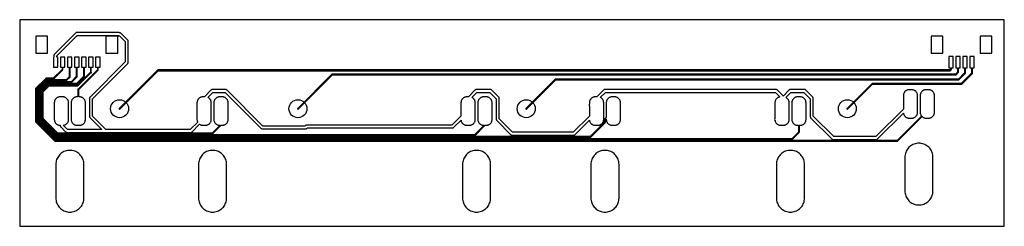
# Model space of a CAD drawing. Header units: millimetres. Extents: x 0 to 175, y 0 to 37.
import ezdxf

# ---------------------------------------------------------------- set-up
doc = ezdxf.new("R2010")
doc.units = ezdxf.units.MM

msp = doc.modelspace()

# ---------------------------------------------------------------- linework, layer by layer
at = {"layer": '1_copper'}
for points in [[(4.96, 33.88), (2.86, 33.88), (2.86, 30.88), (4.96, 30.88)], [(17.46, 33.88), (15.36, 33.88), (15.36, 30.88), (17.46, 30.88)], [(164.31, 33.88), (162.22, 33.88), (162.22, 30.88), (164.31, 30.88)], [(173.06, 33.88), (170.97, 33.88), (170.97, 30.88), (173.06, 30.88)]]:
    msp.add_lwpolyline(points, close=True, dxfattribs=at)
for points in [[(137.14, 24.38), (137.12, 24.38, 0.118891), (137.01, 24.34), (136.98, 24.31), (136.98, 24.31), (136.98, 24.31), (135.89, 23.22), (135.88, 23.23), (135.88, 23.23), (135.88, 23.23), (134.8, 24.31), (134.78, 24.32), (134.77, 24.34, 0.118893), (134.66, 24.38), (134.62, 24.38, 0.000218), (134.62, 24.38), (104.14, 24.38), (104.12, 24.38), (104.1, 24.38, 0.118891), (103.99, 24.34), (103.96, 24.31), (103.96, 24.31), (103.96, 24.31), (102.73, 23.08), (102.42, 23.08), (102.34, 23.07), (102.26, 23.06), (102.18, 23.04), (102.1, 23.02), (102.02, 22.98), (101.95, 22.95), (101.88, 22.9), (101.81, 22.85), (101.75, 22.8), (101.69, 22.74), (101.64, 22.68), (101.59, 22.61), (101.54, 22.54), (101.51, 22.47), (101.47, 22.39), (101.45, 22.31), (101.43, 22.23), (101.42, 22.15), (101.41, 22.07), (101.41, 21.76), (101.41, 21.75), (101.39, 21.74, 0.078613), (101.36, 21.67), (101.36, 21.67), (101.36, 21.67, 0.157756), (101.36, 21.51), (101.36, 21.51), (101.36, 21.51), (101.37, 21.49), (101.37, 21.48), (101.37, 21.48), (101.37, 21.48, 0.039245), (101.39, 21.44), (101.41, 21.42), (101.41, 19.63), (98.54, 16.76), (87.74, 16.76), (85.34, 19.16), (85.34, 22.86), (85.34, 22.88), (85.34, 22.9, 0.118891), (85.3, 23.01), (85.27, 23.04), (85.27, 23.04), (85.27, 23.04), (84, 24.31), (83.98, 24.32), (83.97, 24.34, 0.118893), (83.86, 24.38), (83.82, 24.38, 0.000218), (83.82, 24.38), (81.28, 24.38), (81.26, 24.38), (81.24, 24.38, 0.118891), (81.13, 24.34), (81.1, 24.31), (81.1, 24.31), (81.1, 24.31), (79.87, 23.08), (79.56, 23.08), (79.48, 23.07), (79.4, 23.06), (79.32, 23.04), (79.24, 23.02), (79.16, 22.98), (79.09, 22.95), (79.02, 22.9), (78.95, 22.85), (78.89, 22.8), (78.83, 22.74), (78.78, 22.68), (78.73, 22.61), (78.68, 22.54), (78.65, 22.47), (78.61, 22.39), (78.59, 22.31), (78.57, 22.23), (78.56, 22.15), (78.55, 22.07), (78.55, 19.63), (76.95, 18.03), (51.06, 18.03), (51.04, 18.03), (51.02, 18.03, 0.118891), (50.91, 17.99), (50.88, 17.96), (50.88, 17.96), (50.88, 17.96), (50.8, 17.88), (43.29, 17.88), (36.86, 24.31), (36.84, 24.32), (36.83, 24.34, 0.118893), (36.72, 24.38), (36.68, 24.38, 0.000218), (36.68, 24.38), (34.29, 24.38), (34.27, 24.38), (34.25, 24.38, 0.118891), (34.14, 24.34), (34.11, 24.31), (34.11, 24.31), (34.11, 24.31), (32.88, 23.08), (32.57, 23.08), (32.49, 23.07), (32.41, 23.06), (32.33, 23.04), (32.25, 23.02), (32.17, 22.98), (32.1, 22.95), (32.03, 22.9), (31.96, 22.85), (31.9, 22.8), (31.84, 22.74), (31.79, 22.68), (31.74, 22.61), (31.69, 22.54), (31.66, 22.47), (31.62, 22.39), (31.6, 22.31), (31.58, 22.23), (31.57, 22.15), (31.56, 22.07), (31.56, 19.01), (31.57, 18.93), (31.58, 18.85), (31.6, 18.77), (31.62, 18.69), (31.66, 18.61), (31.68, 18.56), (30.37, 17.25), (15.35, 17.25), (12.95, 19.64), (12.95, 22.75), (19.23, 29.03), (19.24, 29.05), (19.26, 29.06, 0.118893), (19.3, 29.17), (19.3, 29.21, 0.000218), (19.3, 29.21), (19.3, 33.02), (19.3, 33.04), (19.3, 33.06, 0.118891), (19.26, 33.17), (19.23, 33.2), (19.23, 33.2), (19.23, 33.2), (18.04, 34.39), (18.02, 34.41), (18.01, 34.42, 0.118893), (17.9, 34.46), (17.86, 34.47, 0.000218), (17.86, 34.47), (17.8, 34.47), (17.79, 34.47), (17.78, 34.49), (17.78, 34.49), (17.78, 34.49), (17.76, 34.5), (17.74, 34.51, 0.079275), (17.67, 34.53), (17.63, 34.54, 0.000218), (17.63, 34.54), (10.15, 34.54), (10.13, 34.53), (10.11, 34.53, 0.118891), (10, 34.49), (9.97, 34.46), (9.97, 34.46), (9.97, 34.46), (6.17, 30.66), (6.16, 30.64), (6.14, 30.63, 0.118893), (6.1, 30.52), (6.1, 30.48, 0.000218), (6.1, 30.48), (6.1, 30.15), (6.01, 30.15), (6.01, 28.35), (6.81, 28.35), (6.81, 30.15), (6.6, 30.15), (6.6, 30.37), (10.26, 34.03), (17.52, 34.03), (17.53, 34.02), (17.55, 34.01, 0.118893), (17.66, 33.96), (17.7, 33.96), (17.7, 33.96), (17.7, 33.96), (17.75, 33.96), (18.8, 32.91), (18.8, 29.32), (12.52, 23.04), (12.51, 23.02), (12.49, 23.01, 0.118893), (12.45, 22.9), (12.45, 22.86, 0.000218), (12.45, 22.86), (12.45, 19.53), (12.45, 19.51), (12.45, 19.49, 0.118891), (12.49, 19.38), (12.52, 19.35), (12.52, 19.35), (12.52, 19.35), (14.63, 17.25), (8.51, 17.25), (7.75, 18.01), (7.77, 18.01), (7.85, 18.02), (7.93, 18.04), (8.01, 18.06), (8.09, 18.1), (8.16, 18.13), (8.23, 18.18), (8.3, 18.23), (8.36, 18.28), (8.42, 18.34), (8.47, 18.4), (8.52, 18.47), (8.57, 18.54), (8.6, 18.61), (8.64, 18.69), (8.66, 18.77), (8.68, 18.85), (8.69, 18.93), (8.7, 19.01), (8.7, 22.07), (8.69, 22.15), (8.68, 22.23), (8.66, 22.31), (8.64, 22.39), (8.6, 22.47), (8.57, 22.54), (8.52, 22.61), (8.47, 22.68), (8.42, 22.74), (8.36, 22.8), (8.3, 22.85), (8.23, 22.9), (8.16, 22.95), (8.09, 22.98), (8.01, 23.02), (7.93, 23.04), (7.85, 23.06), (7.77, 23.07), (7.69, 23.08), (7.17, 23.08), (7.09, 23.07), (7.01, 23.06), (6.93, 23.04), (6.85, 23.02), (6.77, 22.98), (6.7, 22.95), (6.63, 22.9), (6.56, 22.85), (6.5, 22.8), (6.44, 22.74), (6.39, 22.68), (6.34, 22.61), (6.29, 22.54), (6.26, 22.47), (6.22, 22.39), (6.2, 22.31), (6.18, 22.23), (6.17, 22.15), (6.16, 22.07), (6.16, 19.01), (6.17, 18.93), (6.18, 18.85), (6.2, 18.77), (6.22, 18.69), (6.26, 18.61), (6.29, 18.54), (6.34, 18.47), (6.39, 18.4), (6.44, 18.34), (6.5, 18.28), (6.56, 18.23), (6.63, 18.18), (6.7, 18.13), (6.77, 18.1), (6.85, 18.06), (6.93, 18.04), (7.01, 18.02), (7.09, 18.01), (7.17, 18), (7.18, 18), (7.18, 17.97, 0.158205), (7.22, 17.82), (7.25, 17.79), (7.25, 17.79), (7.25, 17.79), (8.23, 16.81), (8.24, 16.8), (8.26, 16.79, 0.118893), (8.37, 16.74), (8.41, 16.74, 0.000218), (8.41, 16.74), (30.48, 16.74), (30.5, 16.74), (30.52, 16.74, 0.118891), (30.63, 16.79), (30.66, 16.81), (30.66, 16.81), (30.66, 16.81), (32.03, 18.18), (32.03, 18.18), (32.1, 18.13), (32.17, 18.1), (32.25, 18.06), (32.33, 18.04), (32.41, 18.02), (32.49, 18.01), (32.57, 18), (33.09, 18), (33.17, 18.01), (33.25, 18.02), (33.33, 18.04), (33.41, 18.06), (33.49, 18.1), (33.56, 18.13), (33.63, 18.18), (33.7, 18.23), (33.76, 18.28), (33.82, 18.34), (33.87, 18.4), (33.92, 18.47), (33.97, 18.54), (34, 18.61), (34.04, 18.69), (34.06, 18.77), (34.08, 18.85), (34.09, 18.93), (34.1, 19.01), (34.1, 22.07), (34.09, 22.15), (34.08, 22.23), (34.06, 22.31), (34.04, 22.39), (34, 22.47), (33.97, 22.54), (33.92, 22.61), (33.87, 22.68), (33.82, 22.74), (33.76, 22.8), (33.7, 22.85), (33.63, 22.9), (33.56, 22.95), (33.5, 22.98), (34.4, 23.88), (36.57, 23.88), (43, 17.45), (43.02, 17.44), (43.03, 17.42, 0.118893), (43.14, 17.38), (43.18, 17.37, 0.000218), (43.18, 17.37), (50.91, 17.37), (50.93, 17.38), (50.95, 17.38, 0.118891), (51.06, 17.42), (51.09, 17.45), (51.09, 17.45), (51.09, 17.45), (51.17, 17.53), (77.06, 17.53), (77.08, 17.53), (77.1, 17.53, 0.118891), (77.21, 17.57), (77.24, 17.6), (77.24, 17.6), (77.24, 17.6), (78.56, 18.92), (78.57, 18.85), (78.59, 18.77), (78.61, 18.69), (78.65, 18.61), (78.68, 18.54), (78.73, 18.47), (78.78, 18.4), (78.83, 18.34), (78.89, 18.28), (78.95, 18.23), (79.02, 18.18), (79.09, 18.13), (79.16, 18.1), (79.24, 18.06), (79.32, 18.04), (79.4, 18.02), (79.48, 18.01), (79.56, 18), (80.08, 18), (80.16, 18.01), (80.24, 18.02), (80.32, 18.04), (80.4, 18.06), (80.48, 18.1), (80.55, 18.13), (80.62, 18.18), (80.69, 18.23), (80.75, 18.28), (80.81, 18.34), (80.86, 18.4), (80.91, 18.47), (80.96, 18.54), (80.99, 18.61), (81.03, 18.69), (81.05, 18.77), (81.07, 18.85), (81.08, 18.93), (81.09, 19.01), (81.09, 22.07), (81.08, 22.15), (81.07, 22.23), (81.05, 22.31), (81.03, 22.39), (80.99, 22.47), (80.96, 22.54), (80.91, 22.61), (80.86, 22.68), (80.81, 22.74), (80.75, 22.8), (80.69, 22.85), (80.62, 22.9), (80.55, 22.95), (80.49, 22.98), (81.39, 23.88), (83.71, 23.88), (84.84, 22.75), (84.84, 19.05), (84.84, 19.03), (84.84, 19.01, 0.118891), (84.88, 18.9), (84.91, 18.87), (84.91, 18.87), (84.91, 18.87), (87.45, 16.33), (87.47, 16.32), (87.48, 16.3, 0.118893), (87.59, 16.26), (87.63, 16.26, 0.000218), (87.63, 16.26), (98.65, 16.26), (98.67, 16.26), (98.69, 16.26, 0.118891), (98.8, 16.3), (98.83, 16.33), (98.83, 16.33), (98.83, 16.33), (101.42, 18.92), (101.43, 18.85), (101.45, 18.77), (101.47, 18.69), (101.51, 18.61), (101.54, 18.54), (101.59, 18.47), (101.64, 18.4), (101.69, 18.34), (101.75, 18.28), (101.81, 18.23), (101.88, 18.18), (101.95, 18.13), (102.02, 18.1), (102.1, 18.06), (102.18, 18.04), (102.26, 18.02), (102.34, 18.01), (102.42, 18), (102.94, 18), (103.02, 18.01), (103.1, 18.02), (103.18, 18.04), (103.26, 18.06), (103.34, 18.1), (103.41, 18.13), (103.48, 18.18), (103.55, 18.23), (103.61, 18.28), (103.67, 18.34), (103.72, 18.4), (103.77, 18.47), (103.82, 18.54), (103.85, 18.61), (103.89, 18.69), (103.91, 18.77), (103.93, 18.85), (103.94, 18.93), (103.95, 19.01), (103.95, 22.07), (103.94, 22.15), (103.93, 22.23), (103.91, 22.31), (103.89, 22.39), (103.85, 22.47), (103.82, 22.54), (103.77, 22.61), (103.72, 22.68), (103.67, 22.74), (103.61, 22.8), (103.55, 22.85), (103.48, 22.9), (103.41, 22.95), (103.35, 22.98), (104.25, 23.88), (134.51, 23.88), (135.32, 23.07), (135.28, 23.06), (135.2, 23.04), (135.12, 23.02), (135.04, 22.98), (134.97, 22.95), (134.9, 22.9), (134.83, 22.85), (134.77, 22.8), (134.71, 22.74), (134.66, 22.68), (134.61, 22.61), (134.56, 22.54), (134.53, 22.47), (134.49, 22.39), (134.47, 22.31), (134.45, 22.23), (134.44, 22.15), (134.43, 22.07), (134.43, 19.22), (134.41, 19.2, 0.368468), (134.44, 18.87), (134.45, 18.86), (134.45, 18.85), (134.47, 18.77), (134.49, 18.69), (134.53, 18.61), (134.56, 18.54), (134.61, 18.47), (134.66, 18.4), (134.71, 18.34), (134.77, 18.28), (134.83, 18.23), (134.9, 18.18), (134.97, 18.13), (135.04, 18.1), (135.12, 18.06), (135.2, 18.04), (135.28, 18.02), (135.36, 18.01), (135.44, 18), (135.96, 18), (136.04, 18.01), (136.12, 18.02), (136.2, 18.04), (136.28, 18.06), (136.36, 18.1), (136.43, 18.13), (136.5, 18.18), (136.57, 18.23), (136.63, 18.28), (136.69, 18.34), (136.74, 18.4), (136.79, 18.47), (136.84, 18.54), (136.87, 18.61), (136.91, 18.69), (136.93, 18.77), (136.95, 18.85), (136.96, 18.93), (136.97, 19.01), (136.97, 22.07), (136.96, 22.15), (136.95, 22.23), (136.93, 22.31), (136.91, 22.39), (136.87, 22.47), (136.84, 22.54), (136.79, 22.61), (136.74, 22.68), (136.69, 22.74), (136.63, 22.8), (136.57, 22.85), (136.5, 22.9), (136.43, 22.95), (136.37, 22.98), (137.27, 23.88), (139.59, 23.88), (140.72, 22.75), (140.72, 19.53), (140.72, 19.51), (140.72, 19.49, 0.118891), (140.76, 19.38), (140.79, 19.35), (140.79, 19.35), (140.79, 19.35), (144.6, 15.54), (144.62, 15.53), (144.63, 15.52, 0.118893), (144.74, 15.47), (144.78, 15.47, 0.000218), (144.78, 15.47), (152.47, 15.47), (152.49, 15.47), (152.51, 15.47, 0.118891), (152.62, 15.52), (152.65, 15.54), (152.65, 15.54), (152.65, 15.54), (157.3, 20.19), (157.31, 20.12), (157.33, 20.04), (157.35, 19.96), (157.39, 19.88), (157.42, 19.81), (157.47, 19.74), (157.52, 19.67), (157.57, 19.61), (157.63, 19.55), (157.69, 19.5), (157.76, 19.45), (157.83, 19.4), (157.9, 19.37), (157.98, 19.33), (158.06, 19.31), (158.14, 19.29), (158.22, 19.28), (158.3, 19.27), (158.82, 19.27), (158.9, 19.28), (158.98, 19.29), (159.06, 19.31), (159.14, 19.33), (159.22, 19.37), (159.29, 19.4), (159.36, 19.45), (159.43, 19.5), (159.49, 19.55), (159.55, 19.61), (159.6, 19.67), (159.65, 19.74), (159.7, 19.81), (159.73, 19.88), (159.77, 19.96), (159.79, 20.04), (159.81, 20.12), (159.82, 20.2), (159.83, 20.28), (159.83, 23.34), (159.82, 23.42), (159.81, 23.5), (159.79, 23.58), (159.77, 23.66), (159.73, 23.74), (159.7, 23.81), (159.65, 23.88), (159.6, 23.95), (159.55, 24.01), (159.49, 24.07), (159.43, 24.12), (159.36, 24.17), (159.29, 24.22), (159.22, 24.25), (159.14, 24.29), (159.06, 24.31), (158.98, 24.33), (158.9, 24.34), (158.82, 24.35), (158.3, 24.35), (158.22, 24.34), (158.14, 24.33), (158.06, 24.31), (157.98, 24.29), (157.9, 24.25), (157.83, 24.22), (157.76, 24.17), (157.69, 24.12), (157.63, 24.07), (157.57, 24.01), (157.52, 23.95), (157.47, 23.88), (157.42, 23.81), (157.39, 23.74), (157.35, 23.66), (157.33, 23.58), (157.31, 23.5), (157.3, 23.42), (157.29, 23.34), (157.29, 20.9), (152.37, 15.98), (144.89, 15.98), (141.22, 19.64), (141.22, 22.86), (141.22, 22.88), (141.22, 22.9, 0.118891), (141.18, 23.01), (141.15, 23.04), (141.15, 23.04), (141.15, 23.04), (139.88, 24.31), (139.86, 24.32), (139.85, 24.34, 0.118893), (139.74, 24.38), (139.7, 24.38, 0.000218), (139.7, 24.38), (137.16, 24.38)], [(156.22, 15.17), (156.23, 15.17, 0.087654), (156.25, 15.18), (156.26, 15.18), (156.26, 15.19), (160.63, 19.55), (160.63, 19.55), (160.69, 19.5), (160.76, 19.45), (160.83, 19.4), (160.9, 19.37), (160.98, 19.33), (161.06, 19.31), (161.14, 19.29), (161.22, 19.28), (161.3, 19.27), (161.82, 19.27), (161.9, 19.28), (161.98, 19.29), (162.06, 19.31), (162.14, 19.33), (162.22, 19.37), (162.29, 19.4), (162.36, 19.45), (162.43, 19.5), (162.49, 19.55), (162.55, 19.61), (162.6, 19.67), (162.65, 19.74), (162.7, 19.81), (162.73, 19.88), (162.77, 19.96), (162.79, 20.04), (162.81, 20.12), (162.82, 20.2), (162.83, 20.28), (162.83, 23.34), (162.82, 23.42), (162.81, 23.5), (162.79, 23.58), (162.77, 23.66), (162.73, 23.74), (162.7, 23.81), (162.65, 23.88), (162.6, 23.95), (162.55, 24.01), (162.49, 24.07), (162.43, 24.12), (162.36, 24.17), (162.29, 24.22), (162.22, 24.25), (162.14, 24.29), (162.06, 24.31), (161.98, 24.33), (161.9, 24.34), (161.82, 24.35), (161.3, 24.35), (161.22, 24.34), (161.14, 24.33), (161.06, 24.31), (160.98, 24.29), (160.9, 24.25), (160.83, 24.22), (160.76, 24.17), (160.69, 24.12), (160.63, 24.07), (160.57, 24.01), (160.52, 23.95), (160.47, 23.88), (160.42, 23.81), (160.39, 23.74), (160.35, 23.66), (160.33, 23.58), (160.31, 23.5), (160.3, 23.42), (160.29, 23.34), (160.29, 20.28), (160.3, 20.2), (160.31, 20.12), (160.33, 20.04), (160.35, 19.96), (160.39, 19.88), (160.42, 19.81), (160.47, 19.74), (160.52, 19.67), (160.52, 19.66), (156.18, 15.32), (6.36, 15.32), (2.97, 18.7), (2.97, 24.48), (4.73, 26.24), (5.99, 26.24), (6, 26.24), (6.01, 26.24, 0.087654), (6.04, 26.25), (6.04, 26.26), (6.05, 26.26), (7.67, 27.89), (7.68, 27.89), (7.68, 27.9, 0.087651), (7.69, 27.92), (7.7, 27.93), (7.7, 27.94), (7.7, 28.35), (8.06, 28.35), (8.06, 30.15), (7.26, 30.15), (7.26, 28.35), (7.54, 28.35), (7.54, 27.97), (5.96, 26.39), (4.7, 26.39), (4.69, 26.39), (4.68, 26.39, 0.087654), (4.66, 26.38), (4.65, 26.37), (4.65, 26.37), (2.84, 24.56), (2.84, 24.56), (2.83, 24.55, 0.087651), (2.82, 24.52), (2.82, 24.52), (2.82, 24.51), (2.82, 18.67), (2.82, 18.66), (2.82, 18.65, 0.087654), (2.83, 18.63), (2.84, 18.62), (2.84, 18.62), (6.27, 15.19), (6.28, 15.18), (6.29, 15.18, 0.087651), (6.31, 15.17), (6.32, 15.17), (6.33, 15.16), (156.21, 15.16)], [(137.47, 15.47), (137.48, 15.47, 0.087654), (137.51, 15.48), (137.51, 15.49), (137.52, 15.49), (138.75, 16.73), (138.76, 16.73), (138.76, 16.74, 0.087651), (138.77, 16.76), (138.78, 16.77), (138.78, 16.78), (138.78, 18), (138.96, 18), (139.04, 18.01), (139.12, 18.02), (139.2, 18.04), (139.28, 18.06), (139.36, 18.1), (139.43, 18.13), (139.5, 18.18), (139.57, 18.23), (139.63, 18.28), (139.69, 18.34), (139.74, 18.4), (139.79, 18.47), (139.84, 18.54), (139.87, 18.61), (139.91, 18.69), (139.93, 18.77), (139.95, 18.85), (139.96, 18.93), (139.97, 19.01), (139.97, 22.07), (139.96, 22.15), (139.95, 22.23), (139.93, 22.31), (139.91, 22.39), (139.87, 22.47), (139.84, 22.54), (139.79, 22.61), (139.74, 22.68), (139.69, 22.74), (139.63, 22.8), (139.57, 22.85), (139.5, 22.9), (139.43, 22.95), (139.36, 22.98), (139.28, 23.02), (139.2, 23.04), (139.12, 23.06), (139.04, 23.07), (138.96, 23.08), (138.44, 23.08), (138.36, 23.07), (138.28, 23.06), (138.2, 23.04), (138.12, 23.02), (138.04, 22.98), (137.97, 22.95), (137.9, 22.9), (137.83, 22.85), (137.77, 22.8), (137.71, 22.74), (137.66, 22.68), (137.61, 22.61), (137.56, 22.54), (137.53, 22.47), (137.49, 22.39), (137.47, 22.31), (137.45, 22.23), (137.44, 22.15), (137.43, 22.07), (137.43, 19.01), (137.44, 18.93), (137.45, 18.85), (137.47, 18.77), (137.49, 18.69), (137.53, 18.61), (137.56, 18.54), (137.61, 18.47), (137.66, 18.4), (137.71, 18.34), (137.77, 18.28), (137.83, 18.23), (137.9, 18.18), (137.97, 18.13), (138.04, 18.1), (138.12, 18.06), (138.2, 18.04), (138.28, 18.02), (138.36, 18.01), (138.44, 18), (138.62, 18), (138.62, 16.81), (137.43, 15.62), (6.48, 15.62), (3.28, 18.83), (3.28, 24.35), (4.86, 25.93), (8.28, 25.93), (8.29, 25.93), (8.3, 25.94, 0.087654), (8.32, 25.95), (8.33, 25.95), (8.33, 25.96), (8.96, 26.59), (8.97, 26.59), (8.97, 26.6, 0.087651), (8.98, 26.62), (8.99, 26.63), (8.99, 26.64), (8.99, 28.35), (9.31, 28.35), (9.31, 30.15), (8.51, 30.15), (8.51, 28.35), (8.83, 28.35), (8.83, 26.67), (8.25, 26.09), (4.83, 26.09), (4.82, 26.08), (4.81, 26.08, 0.087654), (4.79, 26.07), (4.78, 26.07), (4.77, 26.06), (3.15, 24.44), (3.14, 24.43), (3.14, 24.42, 0.087651), (3.13, 24.4), (3.13, 24.39), (3.12, 24.38), (3.12, 18.8), (3.13, 18.79), (3.13, 18.78, 0.087654), (3.14, 18.76), (3.14, 18.75), (3.15, 18.74), (6.4, 15.49), (6.41, 15.49), (6.41, 15.48, 0.087651), (6.44, 15.47), (6.44, 15.47), (6.45, 15.47), (137.46, 15.47)], [(101.56, 15.83), (101.57, 15.83, 0.087654), (101.6, 15.84), (101.6, 15.84), (101.61, 15.85), (104.23, 18.47), (104.24, 18.48), (104.24, 18.48, 0.087651), (104.25, 18.51), (104.25, 18.51), (104.25, 18.52), (104.25, 19.01), (104.41, 19.16), (104.41, 19.01), (104.42, 18.93), (104.43, 18.85), (104.45, 18.77), (104.47, 18.69), (104.51, 18.61), (104.54, 18.54), (104.59, 18.47), (104.64, 18.4), (104.69, 18.34), (104.75, 18.28), (104.81, 18.23), (104.88, 18.18), (104.95, 18.13), (105.02, 18.1), (105.1, 18.06), (105.18, 18.04), (105.26, 18.02), (105.34, 18.01), (105.42, 18), (105.94, 18), (106.02, 18.01), (106.1, 18.02), (106.18, 18.04), (106.26, 18.06), (106.34, 18.1), (106.41, 18.13), (106.48, 18.18), (106.55, 18.23), (106.61, 18.28), (106.67, 18.34), (106.72, 18.4), (106.77, 18.47), (106.82, 18.54), (106.85, 18.61), (106.89, 18.69), (106.91, 18.77), (106.93, 18.85), (106.94, 18.93), (106.95, 19.01), (106.95, 22.07), (106.94, 22.15), (106.93, 22.23), (106.91, 22.31), (106.89, 22.39), (106.85, 22.47), (106.82, 22.54), (106.77, 22.61), (106.72, 22.68), (106.67, 22.74), (106.61, 22.8), (106.55, 22.85), (106.48, 22.9), (106.41, 22.95), (106.34, 22.98), (106.26, 23.02), (106.18, 23.04), (106.1, 23.06), (106.02, 23.07), (105.94, 23.08), (105.42, 23.08), (105.34, 23.07), (105.26, 23.06), (105.18, 23.04), (105.1, 23.02), (105.02, 22.98), (104.95, 22.95), (104.88, 22.9), (104.81, 22.85), (104.75, 22.8), (104.69, 22.74), (104.64, 22.68), (104.59, 22.61), (104.54, 22.54), (104.51, 22.47), (104.47, 22.39), (104.45, 22.31), (104.43, 22.23), (104.42, 22.15), (104.41, 22.07), (104.41, 19.38), (104.12, 19.09), (104.12, 19.09), (104.11, 19.08, 0.087651), (104.1, 19.05), (104.1, 19.05), (104.1, 19.04), (104.1, 18.55), (101.52, 15.98), (6.56, 15.98), (3.58, 18.96), (3.58, 24.22), (4.99, 25.63), (9.19, 25.63), (9.2, 25.63), (9.21, 25.63, 0.087654), (9.24, 25.64), (9.24, 25.65), (9.25, 25.65), (10.21, 26.62), (10.22, 26.62), (10.22, 26.63, 0.087651), (10.23, 26.65), (10.24, 26.66), (10.24, 26.67), (10.24, 28.35), (10.56, 28.35), (10.56, 30.15), (9.76, 30.15), (9.76, 28.35), (10.08, 28.35), (10.08, 26.7), (9.16, 25.78), (4.95, 25.78), (4.95, 25.78), (4.94, 25.78, 0.087654), (4.91, 25.77), (4.91, 25.76), (4.9, 25.76), (3.45, 24.31), (3.45, 24.3), (3.44, 24.3, 0.087651), (3.43, 24.27), (3.43, 24.26), (3.43, 24.26), (3.43, 18.92), (3.43, 18.92), (3.43, 18.91, 0.087654), (3.44, 18.88), (3.45, 18.88), (3.45, 18.87), (6.47, 15.85), (6.48, 15.84), (6.49, 15.84, 0.087651), (6.51, 15.83), (6.52, 15.83), (6.53, 15.82), (101.56, 15.82)], [(80.98, 16.13), (80.99, 16.13, 0.087654), (81.02, 16.14), (81.02, 16.15), (81.03, 16.15), (82.87, 18), (82.88, 18), (83.08, 18), (83.16, 18.01), (83.24, 18.02), (83.32, 18.04), (83.4, 18.06), (83.48, 18.1), (83.55, 18.13), (83.62, 18.18), (83.69, 18.23), (83.75, 18.28), (83.81, 18.34), (83.86, 18.4), (83.91, 18.47), (83.96, 18.54), (83.99, 18.61), (84.03, 18.69), (84.05, 18.77), (84.07, 18.85), (84.08, 18.93), (84.09, 19.01), (84.09, 22.07), (84.08, 22.15), (84.07, 22.23), (84.05, 22.31), (84.03, 22.39), (83.99, 22.47), (83.96, 22.54), (83.91, 22.61), (83.86, 22.68), (83.81, 22.74), (83.75, 22.8), (83.69, 22.85), (83.62, 22.9), (83.55, 22.95), (83.48, 22.98), (83.4, 23.02), (83.32, 23.04), (83.24, 23.06), (83.16, 23.07), (83.08, 23.08), (82.56, 23.08), (82.48, 23.07), (82.4, 23.06), (82.32, 23.04), (82.24, 23.02), (82.16, 22.98), (82.09, 22.95), (82.02, 22.9), (81.95, 22.85), (81.89, 22.8), (81.83, 22.74), (81.78, 22.68), (81.73, 22.61), (81.68, 22.54), (81.65, 22.47), (81.61, 22.39), (81.59, 22.31), (81.57, 22.23), (81.56, 22.15), (81.55, 22.07), (81.55, 19.01), (81.56, 18.93), (81.57, 18.85), (81.59, 18.77), (81.61, 18.69), (81.65, 18.61), (81.68, 18.54), (81.73, 18.47), (81.78, 18.4), (81.83, 18.34), (81.89, 18.28), (81.95, 18.23), (82.02, 18.18), (82.09, 18.13), (82.16, 18.1), (82.24, 18.06), (82.32, 18.04), (82.4, 18.02), (82.48, 18.01), (82.56, 18), (82.66, 18), (80.94, 16.28), (6.69, 16.28), (3.89, 19.08), (3.89, 24.1), (5.11, 25.32), (10.16, 25.32), (10.17, 25.33), (10.18, 25.33, 0.087654), (10.2, 25.34), (10.21, 25.34), (10.21, 25.35), (11.48, 26.62), (11.49, 26.62), (11.49, 26.63, 0.087651), (11.5, 26.65), (11.51, 26.66), (11.51, 26.67), (11.51, 28.35), (11.81, 28.35), (11.81, 30.15), (11.01, 30.15), (11.01, 28.35), (11.35, 28.35), (11.35, 26.7), (10.13, 25.48), (5.08, 25.48), (5.07, 25.47), (5.06, 25.47, 0.087654), (5.04, 25.46), (5.03, 25.46), (5.03, 25.45), (3.76, 24.18), (3.75, 24.18), (3.75, 24.17, 0.087651), (3.74, 24.15), (3.74, 24.14), (3.73, 24.13), (3.73, 19.05), (3.74, 19.04), (3.74, 19.03, 0.087654), (3.75, 19.01), (3.75, 19), (3.76, 19), (6.6, 16.15), (6.61, 16.15), (6.61, 16.14, 0.087651), (6.64, 16.13), (6.65, 16.13), (6.65, 16.13), (80.98, 16.13)], [(34.3, 16.44), (34.31, 16.44, 0.087654), (34.33, 16.45), (34.34, 16.45), (34.34, 16.46), (35.88, 18), (35.89, 18), (36.09, 18), (36.17, 18.01), (36.25, 18.02), (36.33, 18.04), (36.41, 18.06), (36.49, 18.1), (36.56, 18.13), (36.63, 18.18), (36.7, 18.23), (36.76, 18.28), (36.82, 18.34), (36.87, 18.4), (36.92, 18.47), (36.97, 18.54), (37, 18.61), (37.04, 18.69), (37.06, 18.77), (37.08, 18.85), (37.09, 18.93), (37.1, 19.01), (37.1, 22.07), (37.09, 22.15), (37.08, 22.23), (37.06, 22.31), (37.04, 22.39), (37, 22.47), (36.97, 22.54), (36.92, 22.61), (36.87, 22.68), (36.82, 22.74), (36.76, 22.8), (36.7, 22.85), (36.63, 22.9), (36.56, 22.95), (36.49, 22.98), (36.41, 23.02), (36.33, 23.04), (36.25, 23.06), (36.17, 23.07), (36.09, 23.08), (35.57, 23.08), (35.49, 23.07), (35.41, 23.06), (35.33, 23.04), (35.25, 23.02), (35.17, 22.98), (35.1, 22.95), (35.03, 22.9), (34.96, 22.85), (34.9, 22.8), (34.84, 22.74), (34.79, 22.68), (34.74, 22.61), (34.69, 22.54), (34.66, 22.47), (34.62, 22.39), (34.6, 22.31), (34.58, 22.23), (34.57, 22.15), (34.56, 22.07), (34.56, 19.01), (34.57, 18.93), (34.58, 18.85), (34.6, 18.77), (34.62, 18.69), (34.66, 18.61), (34.69, 18.54), (34.74, 18.47), (34.79, 18.4), (34.84, 18.34), (34.9, 18.28), (34.96, 18.23), (35.03, 18.18), (35.1, 18.13), (35.17, 18.1), (35.25, 18.06), (35.33, 18.04), (35.41, 18.02), (35.49, 18.01), (35.57, 18), (35.67, 18), (34.26, 16.59), (6.81, 16.59), (4.19, 19.21), (4.19, 23.97), (5.24, 25.02), (10.29, 25.02), (10.29, 25.02), (10.3, 25.02, 0.087654), (10.33, 25.03), (10.33, 25.04), (10.34, 25.04), (12.66, 27.36), (12.66, 27.36, 0.752253), (12.77, 27.47), (12.75, 27.48), (12.74, 27.5), (12.74, 28.35), (13.06, 28.35), (13.06, 30.15), (12.26, 30.15), (12.26, 28.35), (12.58, 28.35), (12.58, 27.5), (10.25, 25.17), (5.21, 25.17), (5.2, 25.17), (5.19, 25.17, 0.087654), (5.16, 25.16), (5.16, 25.15), (5.15, 25.15), (4.06, 24.06), (4.06, 24.05), (4.05, 24.04, 0.087651), (4.04, 24.02), (4.04, 24.01), (4.04, 24), (4.04, 19.18), (4.04, 19.17), (4.04, 19.16, 0.087654), (4.05, 19.13), (4.06, 19.13), (4.06, 19.12), (6.73, 16.46), (6.73, 16.45), (6.74, 16.45, 0.087651), (6.76, 16.44), (6.77, 16.44), (6.78, 16.43), (34.29, 16.43)], [(10.77, 18.01), (10.85, 18.02), (10.93, 18.04), (11.01, 18.06), (11.09, 18.1), (11.16, 18.13), (11.23, 18.18), (11.3, 18.23), (11.36, 18.28), (11.42, 18.34), (11.47, 18.4), (11.52, 18.47), (11.57, 18.54), (11.6, 18.61), (11.64, 18.69), (11.66, 18.77), (11.68, 18.85), (11.69, 18.93), (11.7, 19.01), (11.7, 22.07), (11.69, 22.15), (11.68, 22.23), (11.66, 22.31), (11.64, 22.39), (11.6, 22.47), (11.57, 22.54), (11.52, 22.61), (11.47, 22.68), (11.42, 22.74), (11.36, 22.8), (11.3, 22.85), (11.23, 22.9), (11.16, 22.95), (11.09, 22.98), (11.01, 23.02), (10.93, 23.04), (10.85, 23.06), (10.77, 23.07), (10.69, 23.08), (10.51, 23.08), (10.51, 24.37), (13.96, 27.83), (13.97, 27.83), (13.97, 27.84, 0.087651), (13.98, 27.86), (13.99, 27.87), (13.99, 27.88), (13.99, 28.35), (14.31, 28.35), (14.31, 30.15), (13.51, 30.15), (13.51, 28.35), (13.83, 28.35), (13.83, 27.91), (10.38, 24.45), (10.37, 24.45), (10.37, 24.44, 0.087651), (10.36, 24.42), (10.36, 24.41), (10.35, 24.4), (10.35, 23.08), (10.17, 23.08), (10.09, 23.07), (10.01, 23.06), (9.93, 23.04), (9.85, 23.02), (9.77, 22.98), (9.7, 22.95), (9.63, 22.9), (9.56, 22.85), (9.5, 22.8), (9.44, 22.74), (9.39, 22.68), (9.34, 22.61), (9.29, 22.54), (9.26, 22.47), (9.22, 22.39), (9.2, 22.31), (9.18, 22.23), (9.17, 22.15), (9.16, 22.07), (9.16, 19.01), (9.17, 18.93), (9.18, 18.85), (9.2, 18.77), (9.22, 18.69), (9.26, 18.61), (9.29, 18.54), (9.34, 18.47), (9.39, 18.4), (9.44, 18.34), (9.5, 18.28), (9.56, 18.23), (9.63, 18.18), (9.7, 18.13), (9.77, 18.1), (9.85, 18.06), (9.93, 18.04), (10.01, 18.02), (10.09, 18.01), (10.17, 18), (10.69, 18)], [(17.8, 20.88, 0.14139), (17.83, 20.9), (24.67, 27.74), (165.61, 27.74), (165.62, 27.74), (165.62, 27.74, 0.087654), (165.65, 27.75), (165.65, 27.75), (165.66, 27.76), (165.82, 27.92), (165.82, 27.92), (165.83, 27.93, 0.087651), (165.84, 27.95), (165.84, 27.96), (165.84, 27.97), (165.84, 28.25), (166.17, 28.25), (166.17, 30.25), (165.37, 30.25), (165.37, 28.25), (165.69, 28.25), (165.69, 28), (165.58, 27.89), (24.64, 27.89), (24.63, 27.89), (24.62, 27.89, 0.087654), (24.6, 27.88), (24.59, 27.87), (24.58, 27.87), (17.73, 21.01), (17.71, 20.99, 0.548413), (17.78, 20.88)], [(49.55, 20.88, 0.14139), (49.58, 20.9), (55.66, 26.97), (166.62, 26.97), (166.63, 26.98), (166.64, 26.98, 0.087654), (166.67, 26.99), (166.67, 26.99), (166.68, 27), (167.07, 27.39), (167.07, 27.39), (167.08, 27.4, 0.087651), (167.09, 27.43), (167.09, 27.43), (167.09, 27.44), (167.09, 28.25), (167.42, 28.25), (167.42, 30.25), (166.62, 30.25), (166.62, 28.25), (166.94, 28.25), (166.94, 27.47), (166.59, 27.13), (55.63, 27.13), (55.62, 27.13), (55.61, 27.13, 0.087654), (55.58, 27.12), (55.58, 27.11), (55.57, 27.1), (49.48, 21.01), (49.46, 20.99, 0.548413), (49.53, 20.88)], [(90.19, 20.88, 0.14139), (90.22, 20.9), (95.41, 26.09), (167.13, 26.09), (167.14, 26.09), (167.15, 26.09, 0.087654), (167.17, 26.1), (167.18, 26.1), (167.19, 26.11), (168.32, 27.24), (168.32, 27.25), (168.33, 27.25, 0.087651), (168.34, 27.28), (168.34, 27.29), (168.34, 27.3), (168.34, 28.25), (168.67, 28.25), (168.67, 30.25), (167.87, 30.25), (167.87, 28.25), (168.19, 28.25), (168.19, 27.33), (167.1, 26.24), (95.38, 26.24), (95.37, 26.24), (95.36, 26.24, 0.087654), (95.34, 26.23), (95.33, 26.22), (95.32, 26.22), (90.12, 21.01), (90.1, 20.99, 0.548413), (90.17, 20.88)], [(147.34, 20.88, 0.14139), (147.37, 20.9), (151.8, 25.32), (167.64, 25.32), (167.65, 25.33), (167.66, 25.33, 0.087654), (167.68, 25.34), (167.69, 25.34), (167.69, 25.35), (169.57, 27.22), (169.57, 27.23), (169.58, 27.23, 0.087651), (169.59, 27.26), (169.59, 27.27), (169.59, 27.28), (169.59, 28.25), (169.92, 28.25), (169.92, 30.25), (169.12, 30.25), (169.12, 28.25), (169.44, 28.25), (169.44, 27.31), (167.61, 25.48), (151.77, 25.48), (151.76, 25.47), (151.75, 25.47, 0.087654), (151.72, 25.46), (151.72, 25.46), (151.71, 25.45), (147.27, 21.01), (147.25, 20.99, 0.548413), (147.32, 20.88)]]:
    msp.add_lwpolyline(points, format="xyb", close=True, dxfattribs=at)
at = {"layer": 'drills_PTH'}
for centre in [(17.78, 20.96), (49.53, 20.96), (90.17, 20.96), (147.32, 20.96)]:
    msp.add_circle(centre, 1.6, dxfattribs=at)
at = {"layer": 'holes'}
for points in [[(157.56, 6.31), (157.57, 6.09), (157.6, 5.88), (157.65, 5.66), (157.71, 5.45), (157.79, 5.25), (157.89, 5.06), (158.01, 4.88), (158.14, 4.7), (158.29, 4.54), (158.45, 4.39), (158.63, 4.26), (158.81, 4.14), (159, 4.04), (159.2, 3.96), (159.41, 3.9), (159.63, 3.85), (159.84, 3.82), (160.06, 3.81), (160.28, 3.82), (160.49, 3.85), (160.71, 3.9), (160.92, 3.96), (161.12, 4.04), (161.31, 4.14), (161.49, 4.26), (161.67, 4.39), (161.83, 4.54), (161.98, 4.7), (162.11, 4.88), (162.23, 5.06), (162.33, 5.25), (162.41, 5.45), (162.47, 5.66), (162.52, 5.88), (162.55, 6.09), (162.56, 6.31), (162.56, 12.31), (162.55, 12.53), (162.52, 12.74), (162.47, 12.96), (162.41, 13.17), (162.33, 13.37), (162.23, 13.56), (162.11, 13.74), (161.98, 13.92), (161.83, 14.08), (161.67, 14.23), (161.49, 14.36), (161.31, 14.48), (161.12, 14.58), (160.92, 14.66), (160.71, 14.72), (160.49, 14.77), (160.28, 14.8), (160.06, 14.81), (159.84, 14.8), (159.63, 14.77), (159.41, 14.72), (159.2, 14.66), (159, 14.58), (158.81, 14.48), (158.63, 14.36), (158.45, 14.23), (158.29, 14.08), (158.14, 13.92), (158.01, 13.74), (157.89, 13.56), (157.79, 13.37), (157.71, 13.17), (157.65, 12.96), (157.6, 12.74), (157.57, 12.53), (157.56, 12.31), (157.56, 6.31)], [(6.43, 5.04), (6.44, 4.82), (6.47, 4.61), (6.52, 4.39), (6.58, 4.18), (6.66, 3.98), (6.76, 3.79), (6.88, 3.61), (7.01, 3.43), (7.16, 3.27), (7.32, 3.12), (7.5, 2.99), (7.68, 2.87), (7.87, 2.77), (8.07, 2.69), (8.28, 2.63), (8.5, 2.58), (8.71, 2.55), (8.93, 2.54), (9.15, 2.55), (9.36, 2.58), (9.58, 2.63), (9.79, 2.69), (9.99, 2.77), (10.18, 2.87), (10.36, 2.99), (10.54, 3.12), (10.7, 3.27), (10.85, 3.43), (10.98, 3.61), (11.1, 3.79), (11.2, 3.98), (11.28, 4.18), (11.34, 4.39), (11.39, 4.61), (11.42, 4.82), (11.43, 5.04), (11.43, 11.04), (11.42, 11.26), (11.39, 11.47), (11.34, 11.69), (11.28, 11.9), (11.2, 12.1), (11.1, 12.29), (10.98, 12.47), (10.85, 12.65), (10.7, 12.81), (10.54, 12.96), (10.36, 13.09), (10.18, 13.21), (9.99, 13.31), (9.79, 13.39), (9.58, 13.45), (9.36, 13.5), (9.15, 13.53), (8.93, 13.54), (8.71, 13.53), (8.5, 13.5), (8.28, 13.45), (8.07, 13.39), (7.87, 13.31), (7.68, 13.21), (7.5, 13.09), (7.32, 12.96), (7.16, 12.81), (7.01, 12.65), (6.88, 12.47), (6.76, 12.29), (6.66, 12.1), (6.58, 11.9), (6.52, 11.69), (6.47, 11.47), (6.44, 11.26), (6.43, 11.04), (6.43, 5.04)], [(31.83, 5.04), (31.84, 4.82), (31.87, 4.61), (31.92, 4.39), (31.98, 4.18), (32.06, 3.98), (32.16, 3.79), (32.28, 3.61), (32.41, 3.43), (32.56, 3.27), (32.72, 3.12), (32.9, 2.99), (33.08, 2.87), (33.27, 2.77), (33.47, 2.69), (33.68, 2.63), (33.9, 2.58), (34.11, 2.55), (34.33, 2.54), (34.55, 2.55), (34.76, 2.58), (34.98, 2.63), (35.19, 2.69), (35.39, 2.77), (35.58, 2.87), (35.76, 2.99), (35.94, 3.12), (36.1, 3.27), (36.25, 3.43), (36.38, 3.61), (36.5, 3.79), (36.6, 3.98), (36.68, 4.18), (36.74, 4.39), (36.79, 4.61), (36.82, 4.82), (36.83, 5.04), (36.83, 11.04), (36.82, 11.26), (36.79, 11.47), (36.74, 11.69), (36.68, 11.9), (36.6, 12.1), (36.5, 12.29), (36.38, 12.47), (36.25, 12.65), (36.1, 12.81), (35.94, 12.96), (35.76, 13.09), (35.58, 13.21), (35.39, 13.31), (35.19, 13.39), (34.98, 13.45), (34.76, 13.5), (34.55, 13.53), (34.33, 13.54), (34.11, 13.53), (33.9, 13.5), (33.68, 13.45), (33.47, 13.39), (33.27, 13.31), (33.08, 13.21), (32.9, 13.09), (32.72, 12.96), (32.56, 12.81), (32.41, 12.65), (32.28, 12.47), (32.16, 12.29), (32.06, 12.1), (31.98, 11.9), (31.92, 11.69), (31.87, 11.47), (31.84, 11.26), (31.83, 11.04), (31.83, 5.04)], [(78.82, 5.04), (78.83, 4.82), (78.86, 4.61), (78.91, 4.39), (78.97, 4.18), (79.05, 3.98), (79.15, 3.79), (79.27, 3.61), (79.4, 3.43), (79.55, 3.27), (79.71, 3.12), (79.89, 2.99), (80.07, 2.87), (80.26, 2.77), (80.46, 2.69), (80.67, 2.63), (80.89, 2.58), (81.1, 2.55), (81.32, 2.54), (81.54, 2.55), (81.75, 2.58), (81.97, 2.63), (82.18, 2.69), (82.38, 2.77), (82.57, 2.87), (82.75, 2.99), (82.93, 3.12), (83.09, 3.27), (83.24, 3.43), (83.37, 3.61), (83.49, 3.79), (83.59, 3.98), (83.67, 4.18), (83.73, 4.39), (83.78, 4.61), (83.81, 4.82), (83.82, 5.04), (83.82, 11.04), (83.81, 11.26), (83.78, 11.47), (83.73, 11.69), (83.67, 11.9), (83.59, 12.1), (83.49, 12.29), (83.37, 12.47), (83.24, 12.65), (83.09, 12.81), (82.93, 12.96), (82.75, 13.09), (82.57, 13.21), (82.38, 13.31), (82.18, 13.39), (81.97, 13.45), (81.75, 13.5), (81.54, 13.53), (81.32, 13.54), (81.1, 13.53), (80.89, 13.5), (80.67, 13.45), (80.46, 13.39), (80.26, 13.31), (80.07, 13.21), (79.89, 13.09), (79.71, 12.96), (79.55, 12.81), (79.4, 12.65), (79.27, 12.47), (79.15, 12.29), (79.05, 12.1), (78.97, 11.9), (78.91, 11.69), (78.86, 11.47), (78.83, 11.26), (78.82, 11.04), (78.82, 5.04)], [(101.68, 5.04), (101.69, 4.82), (101.72, 4.61), (101.77, 4.39), (101.83, 4.18), (101.91, 3.98), (102.01, 3.79), (102.13, 3.61), (102.26, 3.43), (102.41, 3.27), (102.57, 3.12), (102.75, 2.99), (102.93, 2.87), (103.12, 2.77), (103.32, 2.69), (103.53, 2.63), (103.75, 2.58), (103.96, 2.55), (104.18, 2.54), (104.4, 2.55), (104.61, 2.58), (104.83, 2.63), (105.04, 2.69), (105.24, 2.77), (105.43, 2.87), (105.61, 2.99), (105.79, 3.12), (105.95, 3.27), (106.1, 3.43), (106.23, 3.61), (106.35, 3.79), (106.45, 3.98), (106.53, 4.18), (106.59, 4.39), (106.64, 4.61), (106.67, 4.82), (106.68, 5.04), (106.68, 11.04), (106.67, 11.26), (106.64, 11.47), (106.59, 11.69), (106.53, 11.9), (106.45, 12.1), (106.35, 12.29), (106.23, 12.47), (106.1, 12.65), (105.95, 12.81), (105.79, 12.96), (105.61, 13.09), (105.43, 13.21), (105.24, 13.31), (105.04, 13.39), (104.83, 13.45), (104.61, 13.5), (104.4, 13.53), (104.18, 13.54), (103.96, 13.53), (103.75, 13.5), (103.53, 13.45), (103.32, 13.39), (103.12, 13.31), (102.93, 13.21), (102.75, 13.09), (102.57, 12.96), (102.41, 12.81), (102.26, 12.65), (102.13, 12.47), (102.01, 12.29), (101.91, 12.1), (101.83, 11.9), (101.77, 11.69), (101.72, 11.47), (101.69, 11.26), (101.68, 11.04), (101.68, 5.04)], [(134.7, 5.04), (134.71, 4.82), (134.74, 4.61), (134.79, 4.39), (134.85, 4.18), (134.93, 3.98), (135.03, 3.79), (135.15, 3.61), (135.28, 3.43), (135.43, 3.27), (135.59, 3.12), (135.77, 2.99), (135.95, 2.87), (136.14, 2.77), (136.34, 2.69), (136.55, 2.63), (136.77, 2.58), (136.98, 2.55), (137.2, 2.54), (137.42, 2.55), (137.63, 2.58), (137.85, 2.63), (138.06, 2.69), (138.26, 2.77), (138.45, 2.87), (138.63, 2.99), (138.81, 3.12), (138.97, 3.27), (139.12, 3.43), (139.25, 3.61), (139.37, 3.79), (139.47, 3.98), (139.55, 4.18), (139.61, 4.39), (139.66, 4.61), (139.69, 4.82), (139.7, 5.04), (139.7, 11.04), (139.69, 11.26), (139.66, 11.47), (139.61, 11.69), (139.55, 11.9), (139.47, 12.1), (139.37, 12.29), (139.25, 12.47), (139.12, 12.65), (138.97, 12.81), (138.81, 12.96), (138.63, 13.09), (138.45, 13.21), (138.26, 13.31), (138.06, 13.39), (137.85, 13.45), (137.63, 13.5), (137.42, 13.53), (137.2, 13.54), (136.98, 13.53), (136.77, 13.5), (136.55, 13.45), (136.34, 13.39), (136.14, 13.31), (135.95, 13.21), (135.77, 13.09), (135.59, 12.96), (135.43, 12.81), (135.28, 12.65), (135.15, 12.47), (135.03, 12.29), (134.93, 12.1), (134.85, 11.9), (134.79, 11.69), (134.74, 11.47), (134.71, 11.26), (134.7, 11.04), (134.7, 5.04)]]:
    msp.add_lwpolyline(points, close=True, dxfattribs=at)
at = {"layer": 'outline'}
msp.add_lwpolyline([(0, 0), (175.26, 0), (175.26, 36.83), (0, 36.83), (0, 0)], close=True, dxfattribs=at)

doc.saveas('drawing.dxf')
